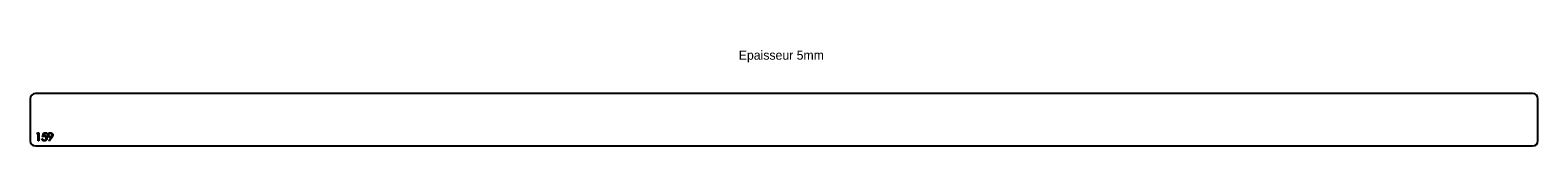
# Model space of a CAD drawing. Header units: millimetres. Extents: x -1300 to 1580, y 63 to 246.
import ezdxf

# ---------------------------------------------------------------- set-up
doc = ezdxf.new("R2010")
doc.units = ezdxf.units.MM

msp = doc.modelspace()

# ---------------------------------------------------------------- linework, layer by layer
at = {"color": 7, "linetype": 'Continuous', "lineweight": 25}
for p, q in [((-1300, 153), (-1300, 73)), ((1570, 163), (-1290, 163)), ((1580, 73), (1580, 153)), ((-1290, 63), (1570, 63))]:
    msp.add_line(p, q, dxfattribs=at)
at = {"color": 1, "linetype": 'Continuous', "lineweight": 25}
for p, q in [((-1287.2, 86.4), (-1286.3, 88)), ((-1284.9, 86.4), (-1287.2, 86.4)), ((-1286.3, 88), (-1283.5, 88)), ((-1284.9, 73), (-1284.9, 86.4)), ((-1283.5, 88), (-1283.5, 73)), ((-1276.2, 80.5), (-1274.7, 88)), ((-1274.7, 88), (-1268.5, 88)), ((-1273.6, 86.4), (-1274.4, 82.5)), ((-1268.5, 86.4), (-1273.6, 86.4)), ((-1268.5, 88), (-1268.5, 86.4)), ((-1283.5, 73), (-1284.9, 73)), ((-1277.7, 76.8), (-1276.4, 76.8)), ((-1264.2, 73.3), (-1260, 79.4)), ((-1263.1, 72.6), (-1264.2, 73.3)), ((-1258.5, 79.3), (-1263.1, 72.6))]:
    msp.add_line(p, q, dxfattribs=at)
at = {"color": 7, "linetype": 'Continuous', "lineweight": 25}
for centre, start, end in [((-1290, 153), 90, 180), ((1570, 153), 0, 90), ((-1290, 73), 180, 270), ((1570, 73), 270, 0)]:
    msp.add_arc(centre, 10, start, end, dxfattribs=at)
at = {"color": 1, "linetype": 'Continuous', "lineweight": 25}
for points, knots in [([(-1266.2, 83.8), (-1266.2, 84), (-1266.2, 84.4), (-1266.1, 85), (-1265.9, 85.5), (-1265.6, 86.1), (-1265.3, 86.6), (-1264.8, 87), (-1264.4, 87.4), (-1263.8, 87.7), (-1263.3, 88), (-1262.7, 88.2), (-1262.1, 88.3), (-1261.6, 88.3), (-1261.4, 88.3)], [0, 0, 0, 0, 0.0852491, 0.1673266, 0.2481753, 0.3288291, 0.4099081, 0.4905845, 0.5729935, 0.6582649, 0.7442216, 0.8290604, 0.9139383, 1, 1, 1, 1]), ([(-1261.5, 86.8), (-1261.6, 86.8), (-1261.8, 86.8), (-1262.2, 86.8), (-1262.5, 86.7), (-1262.8, 86.6), (-1263.1, 86.5), (-1263.4, 86.3), (-1263.6, 86.1), (-1263.9, 85.9), (-1264.1, 85.7), (-1264.3, 85.5), (-1264.5, 85.2), (-1264.6, 85), (-1264.7, 84.7), (-1264.8, 84.4), (-1264.8, 84.1), (-1264.8, 83.9), (-1264.9, 83.8)], [0, 0, 0, 0, 0.0687118, 0.1348121, 0.1995376, 0.2633349, 0.3267475, 0.3903285, 0.4541258, 0.5192033, 0.5835101, 0.6454972, 0.7052898, 0.7634876, 0.8218564, 0.8800043, 0.9391077, 1, 1, 1, 1]), ([(-1258.1, 83.8), (-1258.1, 83.9), (-1258.1, 84.1), (-1258.2, 84.4), (-1258.3, 84.7), (-1258.4, 85), (-1258.5, 85.2), (-1258.7, 85.5), (-1258.9, 85.7), (-1259.1, 85.9), (-1259.4, 86.1), (-1259.6, 86.3), (-1259.9, 86.5), (-1260.2, 86.6), (-1260.5, 86.7), (-1260.8, 86.8), (-1261.1, 86.8), (-1261.4, 86.8), (-1261.5, 86.8)], [0, 0, 0, 0, 0.06076, 0.119735, 0.177757, 0.235999, 0.29407, 0.353733, 0.415973, 0.48014, 0.545076, 0.608735, 0.672178, 0.735453, 0.799112, 0.864284, 0.930837, 1, 1, 1, 1]), ([(-1261.4, 88.3), (-1261.2, 88.3), (-1260.8, 88.3), (-1260.2, 88.2), (-1259.6, 88), (-1259.1, 87.8), (-1258.6, 87.4), (-1258.1, 87), (-1257.7, 86.6), (-1257.4, 86.1), (-1257.1, 85.5), (-1256.9, 84.9), (-1256.8, 84.3), (-1256.8, 83.9), (-1256.8, 83.7)], [0, 0, 0, 0, 0.085532, 0.169003, 0.251943, 0.335682, 0.419409, 0.501265, 0.583703, 0.668, 0.751919, 0.834598, 0.916526, 1, 1, 1, 1]), ([(-1273.2, 72.6), (-1273.3, 72.6), (-1273.6, 72.6), (-1274, 72.6), (-1274.4, 72.7), (-1274.8, 72.9), (-1275.2, 73), (-1275.6, 73.2), (-1275.9, 73.5), (-1276.2, 73.8), (-1276.5, 74.1), (-1276.8, 74.4), (-1277, 74.7), (-1277.2, 75.1), (-1277.4, 75.5), (-1277.6, 75.9), (-1277.7, 76.4), (-1277.7, 76.7), (-1277.7, 76.8)], [0, 0, 0, 0, 0.0654211, 0.1287084, 0.1902361, 0.2507244, 0.3106372, 0.3707664, 0.4316147, 0.493523, 0.5558835, 0.6173424, 0.678668, 0.7407114, 0.8029854, 0.8668026, 0.9323472, 1, 1, 1, 1]), ([(-1276.4, 76.8), (-1276.4, 76.7), (-1276.3, 76.4), (-1276.2, 76), (-1276, 75.7), (-1275.8, 75.4), (-1275.5, 75.1), (-1275.3, 74.8), (-1274.9, 74.6), (-1274.6, 74.5), (-1274.2, 74.3), (-1273.9, 74.2), (-1273.5, 74.1), (-1273.2, 74.1), (-1273.1, 74.1)], [0, 0, 0, 0, 0.094687, 0.181994, 0.264377, 0.34218, 0.418618, 0.496509, 0.577369, 0.661511, 0.746733, 0.831258, 0.915206, 1, 1, 1, 1]), ([(-1272.9, 81.2), (-1273, 81.2), (-1273.2, 81.2), (-1273.6, 81.2), (-1274, 81.1), (-1274.4, 81), (-1274.8, 80.9), (-1275.3, 80.8), (-1275.7, 80.6), (-1276, 80.5), (-1276.2, 80.5)], [0, 0, 0, 0, 0.102203, 0.211023, 0.3251, 0.446502, 0.573788, 0.708901, 0.850358, 1, 1, 1, 1]), ([(-1274.4, 82.5), (-1274.3, 82.5), (-1273.9, 82.6), (-1273.5, 82.7), (-1273.1, 82.8), (-1272.8, 82.8), (-1272.6, 82.8)], [0, 0, 0, 0, 0.2750684, 0.5329015, 0.7739735, 1, 1, 1, 1]), ([(-1267.9, 77.9), (-1267.9, 77.7), (-1267.9, 77.5), (-1268, 77.1), (-1268, 76.8), (-1268.1, 76.4), (-1268.2, 76.1), (-1268.3, 75.8), (-1268.5, 75.4), (-1268.6, 75.1), (-1268.8, 74.8), (-1269, 74.6), (-1269.2, 74.3), (-1269.4, 74), (-1269.7, 73.8), (-1269.9, 73.6), (-1270.2, 73.4), (-1270.5, 73.2), (-1270.8, 73.1), (-1271.1, 72.9), (-1271.4, 72.8), (-1271.7, 72.7), (-1272.1, 72.7), (-1272.4, 72.6), (-1272.8, 72.6), (-1273, 72.6), (-1273.2, 72.6)], [0, 0, 0, 0, 0.044014, 0.087434, 0.130118, 0.172554, 0.214555, 0.256298, 0.298438, 0.340849, 0.382715, 0.423924, 0.464246, 0.504074, 0.543862, 0.583567, 0.623094, 0.663229, 0.703551, 0.743938, 0.784541, 0.82575, 0.867757, 0.910745, 0.954914, 1, 1, 1, 1]), ([(-1273.1, 74.1), (-1273, 74.1), (-1272.7, 74.1), (-1272.3, 74.2), (-1272, 74.3), (-1271.6, 74.4), (-1271.3, 74.5), (-1271, 74.7), (-1270.7, 74.9), (-1270.4, 75.2), (-1270.1, 75.5), (-1269.9, 75.8), (-1269.7, 76.1), (-1269.5, 76.4), (-1269.4, 76.8), (-1269.3, 77.1), (-1269.3, 77.5), (-1269.3, 77.8), (-1269.3, 77.9)], [0, 0, 0, 0, 0.0642073, 0.1264247, 0.1876803, 0.2482164, 0.3083051, 0.369661, 0.4316986, 0.4959469, 0.559758, 0.6222954, 0.6839106, 0.7450924, 0.8067402, 0.8690866, 0.93329, 1, 1, 1, 1]), ([(-1269.3, 77.9), (-1269.3, 78), (-1269.3, 78.3), (-1269.3, 78.6), (-1269.4, 78.9), (-1269.5, 79.3), (-1269.7, 79.5), (-1269.8, 79.8), (-1270, 80.1), (-1270.3, 80.3), (-1270.5, 80.5), (-1270.8, 80.7), (-1271.1, 80.9), (-1271.4, 81), (-1271.8, 81.1), (-1272.1, 81.2), (-1272.5, 81.2), (-1272.8, 81.2), (-1272.9, 81.2)], [0, 0, 0, 0, 0.0653514, 0.127916, 0.1883602, 0.2472161, 0.3056301, 0.3637698, 0.4226609, 0.4826873, 0.5433002, 0.604118, 0.6649649, 0.7274135, 0.7914676, 0.8580554, 0.9270368, 1, 1, 1, 1]), ([(-1272.6, 82.8), (-1272.5, 82.8), (-1272.2, 82.8), (-1271.7, 82.7), (-1271.2, 82.6), (-1270.8, 82.4), (-1270.4, 82.2), (-1270, 82), (-1269.6, 81.7), (-1269.3, 81.4), (-1268.9, 81), (-1268.7, 80.7), (-1268.4, 80.3), (-1268.3, 79.8), (-1268.1, 79.4), (-1268, 78.9), (-1267.9, 78.4), (-1267.9, 78), (-1267.9, 77.9)], [0, 0, 0, 0, 0.065808, 0.129394, 0.190894, 0.251281, 0.310815, 0.370371, 0.430768, 0.492881, 0.555104, 0.616067, 0.677256, 0.73826, 0.800762, 0.864778, 0.931045, 1, 1, 1, 1]), ([(-1261.6, 79.3), (-1261.8, 79.3), (-1262.1, 79.3), (-1262.5, 79.4), (-1263, 79.5), (-1263.4, 79.6), (-1263.8, 79.8), (-1264.2, 80), (-1264.5, 80.3), (-1264.9, 80.6), (-1265.2, 80.9), (-1265.5, 81.3), (-1265.7, 81.6), (-1265.9, 82), (-1266, 82.4), (-1266.1, 82.9), (-1266.2, 83.3), (-1266.2, 83.6), (-1266.2, 83.8)], [0, 0, 0, 0, 0.066295, 0.130131, 0.192862, 0.25436, 0.31591, 0.377338, 0.440205, 0.504175, 0.568034, 0.630228, 0.690861, 0.751422, 0.811466, 0.87275, 0.935391, 1, 1, 1, 1]), ([(-1264.9, 83.8), (-1264.8, 83.7), (-1264.8, 83.5), (-1264.8, 83.2), (-1264.7, 82.9), (-1264.6, 82.7), (-1264.5, 82.4), (-1264.3, 82.2), (-1264.1, 81.9), (-1263.8, 81.7), (-1263.6, 81.5), (-1263.3, 81.3), (-1263, 81.2), (-1262.7, 81.1), (-1262.4, 81), (-1262, 80.9), (-1261.7, 80.9), (-1261.5, 80.8), (-1261.4, 80.8)], [0, 0, 0, 0, 0.05954, 0.117423, 0.17444, 0.231734, 0.289722, 0.3492, 0.410516, 0.47508, 0.540094, 0.604444, 0.668697, 0.73211, 0.796739, 0.862906, 0.930462, 1, 1, 1, 1]), ([(-1260, 79.4), (-1260.3, 79.4), (-1260.8, 79.3), (-1261.3, 79.3), (-1261.6, 79.3)], [0, 0, 0, 0, 0.507858, 1, 1, 1, 1]), ([(-1261.4, 80.8), (-1261.2, 80.8), (-1261, 80.9), (-1260.7, 80.9), (-1260.3, 81), (-1260, 81.1), (-1259.7, 81.2), (-1259.5, 81.3), (-1259.2, 81.5), (-1259, 81.7), (-1258.8, 81.9), (-1258.6, 82.2), (-1258.5, 82.4), (-1258.3, 82.7), (-1258.2, 82.9), (-1258.2, 83.2), (-1258.1, 83.5), (-1258.1, 83.7), (-1258.1, 83.8)], [0, 0, 0, 0, 0.072713, 0.141547, 0.208363, 0.272462, 0.33539, 0.397711, 0.459383, 0.522098, 0.584315, 0.644392, 0.703345, 0.761509, 0.82003, 0.878517, 0.938265, 1, 1, 1, 1]), ([(-1256.8, 83.7), (-1256.8, 83.6), (-1256.8, 83.3), (-1256.9, 82.8), (-1257, 82.3), (-1257.1, 81.9), (-1257.3, 81.5), (-1257.4, 81.2), (-1257.5, 81), (-1257.7, 80.7), (-1257.9, 80.3), (-1258.1, 80), (-1258.3, 79.7), (-1258.4, 79.4), (-1258.5, 79.3)], [0, 0, 0, 0, 0.09832, 0.199417, 0.305603, 0.416162, 0.474582, 0.537006, 0.603857, 0.67409, 0.749417, 0.828253, 0.912054, 1, 1, 1, 1])]:
    msp.add_open_spline(points, degree=3, knots=knots, dxfattribs=at)

# ---------------------------------------------------------------- texts
at = {"insert": (53.6, 245.2), "char_height": 17.5, "attachment_point": 1}
msp.add_mtext_dynamic_manual_height_columns('Epaisseur 5mm', width=326.111, gutter_width=87.5, heights=[0], dxfattribs=at)

doc.saveas('drawing.dxf')
